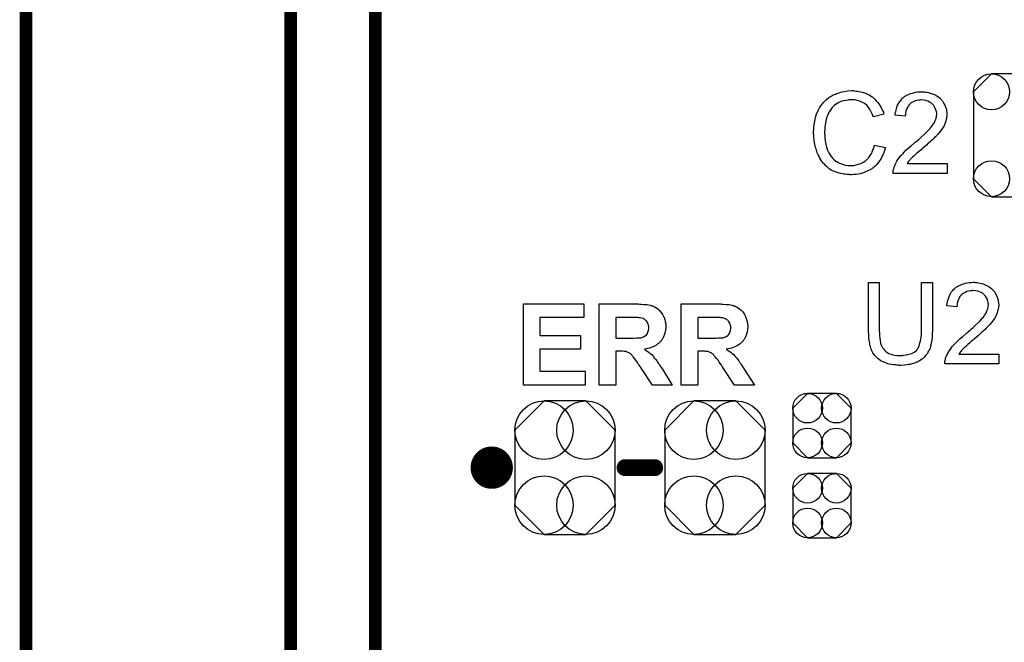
# Model space of a CAD drawing. Extents: x -0.07 to 0.95, y -0.15 to 2.1.
# Tile 12 of 15: x -0.05 to 0.41, y 1.24 to 1.54. Entities that reach past the tile are written whole.
import ezdxf

# ---------------------------------------------------------------- set-up
doc = ezdxf.new("R2010")
doc.units = 0
doc.layers.get('0').update_dxf_attribs({"linetype": 'CONTINUOUS'})
for name, color, linetype in [('gko', 6, 'CONTINUOUS'), ('gto', 2, 'CONTINUOUS'), ('gts', 1, 'CONTINUOUS')]:
    doc.layers.add(name, color=color, linetype=linetype)

# ---------------------------------------------------------------- blocks, each defined once
blk = doc.blocks.new('D11')
at = {"const_width": 0.005}
blk.add_lwpolyline([(-0.0025, 0, 1), (0.0025, 0, 1)], format="xyb", close=True, dxfattribs=at)
blk = doc.blocks.new('D14')
at = {"const_width": 0.004}
blk.add_lwpolyline([(-0.002, 0, 1), (0.002, 0, 1)], format="xyb", close=True, dxfattribs=at)
blk = doc.blocks.new('D97')
blk.add_lwpolyline([(-0.0237, 0.0177), (-0.0237, -0.0177), (-0.0099, -0.0315), (0.0099, -0.0315), (0.0237, -0.0177), (0.0237, 0.0177), (0.0099, 0.0315), (-0.0099, 0.0315)], close=True)
for centre in [(-0.0099, 0.0177), (0.0099, 0.0177), (-0.0099, -0.0177), (0.0099, -0.0177)]:
    blk.add_circle(centre, 0.0138)
blk = doc.blocks.new('D98')
blk.add_lwpolyline([(0.0068, 0.0152), (-0.0068, 0.0152), (-0.0138, 0.0082), (-0.0138, -0.0082), (-0.0068, -0.0152), (0.0068, -0.0152), (0.0138, -0.0082), (0.0138, 0.0082)], close=True)
for centre in [(-0.0068, 0.0082), (0.0068, 0.0082), (-0.0068, -0.0082), (0.0068, -0.0082)]:
    blk.add_circle(centre, 0.007)
blk = doc.blocks.new('D103')
blk.add_lwpolyline([(0.019, -0.0205), (0.019, 0.0205), (0.0105, 0.029), (-0.0105, 0.029), (-0.019, 0.0205), (-0.019, -0.0205), (-0.0105, -0.029), (0.0105, -0.029)], close=True)
for centre in [(-0.0105, 0.0205), (0.0105, 0.0205), (-0.0105, -0.0205), (0.0105, -0.0205)]:
    blk.add_circle(centre, 0.0085)

msp = doc.modelspace()

# ---------------------------------------------------------------- linework, layer by layer
at = {"layer": 'gko', "color": 6, "const_width": 0.006}
for points in [[(0.075, 0.9764), (0.075, 2.1)], [(0.115, 1), (0.115, 2.055)], [(-0.05, -0.15), (-0.05, 2.01)]]:
    msp.add_lwpolyline(points, dxfattribs=at)
at = {"layer": 'gto', "color": 2}
for points in [[(0.341, 1.505), (0.3415, 1.505), (0.3421, 1.5049), (0.3428, 1.5049), (0.3435, 1.5047), (0.345, 1.5044), (0.3466, 1.5039), (0.3475, 1.5035), (0.3483, 1.5031), (0.349, 1.5026), (0.3498, 1.5021), (0.3499, 1.5021), (0.35, 1.502), (0.3502, 1.5019), (0.3505, 1.5016), (0.3507, 1.5013), (0.3511, 1.5009), (0.3515, 1.5005), (0.352, 1.5), (0.3524, 1.4995), (0.3529, 1.4988), (0.3534, 1.4981), (0.3538, 1.4974), (0.3542, 1.4966), (0.3546, 1.4957), (0.355, 1.4949), (0.3553, 1.4939), (0.3503, 1.4927), (0.3503, 1.4928), (0.3503, 1.4929), (0.3501, 1.4931), (0.35, 1.4934), (0.3499, 1.4937), (0.3498, 1.4941), (0.3493, 1.495), (0.3488, 1.496), (0.3481, 1.497), (0.3473, 1.498), (0.3464, 1.4988), (0.3463, 1.4989), (0.3459, 1.4991), (0.3454, 1.4994), (0.3446, 1.4998), (0.3437, 1.5001), (0.3426, 1.5005), (0.3414, 1.5007), (0.34, 1.5007), (0.3395, 1.5007), (0.3393, 1.5007), (0.3389, 1.5007), (0.3384, 1.5006), (0.3374, 1.5005), (0.3362, 1.5002), (0.335, 1.4999), (0.3337, 1.4993), (0.3325, 1.4986), (0.3325, 1.4986), (0.3324, 1.4985), (0.332, 1.4982), (0.3315, 1.4977), (0.3309, 1.4971), (0.3302, 1.4962), (0.3295, 1.4953), (0.3289, 1.4941), (0.3284, 1.4929), (0.3284, 1.4928), (0.3283, 1.4927), (0.3283, 1.4925), (0.3282, 1.4923), (0.3281, 1.4919), (0.328, 1.4915), (0.3278, 1.4906), (0.3276, 1.4895), (0.3274, 1.4883), (0.3273, 1.4869), (0.3272, 1.4855), (0.3272, 1.4854), (0.3272, 1.4853), (0.3272, 1.485), (0.3272, 1.4846), (0.3273, 1.4843), (0.3273, 1.4838), (0.3273, 1.4832), (0.3274, 1.4826), (0.3275, 1.4813), (0.3278, 1.4798), (0.3282, 1.4784), (0.3286, 1.4769), (0.3286, 1.4769), (0.3287, 1.4768), (0.3288, 1.4766), (0.3289, 1.4763), (0.3292, 1.4757), (0.3297, 1.4749), (0.3303, 1.474), (0.3311, 1.473), (0.332, 1.4722), (0.333, 1.4714), (0.3331, 1.4714), (0.3332, 1.4714), (0.3334, 1.4713), (0.3336, 1.4712), (0.3339, 1.4711), (0.3342, 1.4709), (0.335, 1.4706), (0.336, 1.4702), (0.3371, 1.4699), (0.3383, 1.4697), (0.3396, 1.4697), (0.34, 1.4697), (0.3403, 1.4697), (0.3407, 1.4697), (0.3411, 1.4698), (0.3421, 1.47), (0.3433, 1.4703), (0.3444, 1.4707), (0.3456, 1.4713), (0.3463, 1.4717), (0.3468, 1.4721), (0.3469, 1.4722), (0.3469, 1.4722), (0.3471, 1.4724), (0.3473, 1.4725), (0.3475, 1.4728), (0.3478, 1.4732), (0.3481, 1.4735), (0.3484, 1.4739), (0.3488, 1.4744), (0.3491, 1.475), (0.3495, 1.4755), (0.3498, 1.4762), (0.3501, 1.4769), (0.3504, 1.4777), (0.3506, 1.4785), (0.3509, 1.4794), (0.356, 1.4782), (0.356, 1.4781), (0.3559, 1.4779), (0.3558, 1.4775), (0.3556, 1.4771), (0.3555, 1.4766), (0.3552, 1.476), (0.355, 1.4753), (0.3546, 1.4746), (0.3539, 1.473), (0.3529, 1.4715), (0.3522, 1.4707), (0.3516, 1.4699), (0.351, 1.4693), (0.3502, 1.4686), (0.3501, 1.4686), (0.35, 1.4684), (0.3498, 1.4683), (0.3495, 1.4681), (0.349, 1.4678), (0.3486, 1.4676), (0.348, 1.4673), (0.3474, 1.467), (0.3466, 1.4667), (0.3459, 1.4664), (0.345, 1.4661), (0.3441, 1.4658), (0.3432, 1.4656), (0.3422, 1.4655), (0.3411, 1.4654), (0.34, 1.4653), (0.3394, 1.4653), (0.339, 1.4654), (0.3385, 1.4654), (0.3379, 1.4654), (0.3372, 1.4656), (0.3364, 1.4657), (0.3348, 1.4659), (0.3332, 1.4664), (0.3315, 1.467), (0.3307, 1.4674), (0.3299, 1.4678), (0.3299, 1.4679), (0.3298, 1.4679), (0.3295, 1.4681), (0.3293, 1.4683), (0.329, 1.4686), (0.3286, 1.4689), (0.3282, 1.4693), (0.3277, 1.4697), (0.3273, 1.4702), (0.3268, 1.4707), (0.3258, 1.472), (0.3248, 1.4735), (0.324, 1.4752), (0.324, 1.4752), (0.3239, 1.4754), (0.3238, 1.4757), (0.3237, 1.476), (0.3236, 1.4764), (0.3234, 1.477), (0.3232, 1.4776), (0.323, 1.4783), (0.3228, 1.479), (0.3226, 1.4798), (0.3223, 1.4815), (0.3221, 1.4835), (0.322, 1.4855), (0.322, 1.4855), (0.322, 1.4858), (0.322, 1.4861), (0.3221, 1.4865), (0.3221, 1.487), (0.3221, 1.4876), (0.3222, 1.4883), (0.3223, 1.489), (0.3226, 1.4906), (0.3229, 1.4924), (0.3235, 1.4942), (0.3243, 1.4959), (0.3243, 1.496), (0.3244, 1.4961), (0.3245, 1.4964), (0.3247, 1.4966), (0.3249, 1.497), (0.3252, 1.4975), (0.3259, 1.4985), (0.3269, 1.4996), (0.328, 1.5007), (0.3293, 1.5018), (0.3308, 1.5027), (0.3308, 1.5028), (0.331, 1.5029), (0.3312, 1.503), (0.3315, 1.5031), (0.3319, 1.5033), (0.3324, 1.5035), (0.3329, 1.5037), (0.3335, 1.5039), (0.3342, 1.5041), (0.3349, 1.5044), (0.3365, 1.5047), (0.3383, 1.505), (0.3401, 1.5051), (0.3406, 1.5051), (0.341, 1.505)], [(0.3739, 1.5045), (0.3744, 1.5045), (0.3749, 1.5044), (0.3756, 1.5043), (0.3762, 1.5042), (0.3776, 1.5038), (0.3791, 1.5032), (0.3798, 1.5029), (0.3805, 1.5025), (0.3812, 1.502), (0.3818, 1.5015), (0.3818, 1.5014), (0.3819, 1.5014), (0.3821, 1.5011), (0.3823, 1.5009), (0.3826, 1.5006), (0.3828, 1.5002), (0.3831, 1.4999), (0.3834, 1.4994), (0.384, 1.4983), (0.3845, 1.497), (0.3848, 1.4963), (0.3849, 1.4955), (0.385, 1.4947), (0.385, 1.4939), (0.385, 1.4938), (0.385, 1.4935), (0.385, 1.4931), (0.3849, 1.4925), (0.3848, 1.4918), (0.3846, 1.491), (0.3844, 1.4902), (0.384, 1.4894), (0.384, 1.4893), (0.3839, 1.489), (0.3837, 1.4885), (0.3833, 1.4879), (0.3829, 1.4873), (0.3823, 1.4864), (0.3817, 1.4856), (0.3809, 1.4846), (0.3808, 1.4845), (0.3805, 1.4842), (0.3802, 1.4839), (0.3799, 1.4836), (0.3796, 1.4833), (0.3792, 1.4829), (0.3787, 1.4824), (0.3782, 1.4819), (0.3776, 1.4814), (0.3769, 1.4808), (0.3762, 1.4802), (0.3754, 1.4794), (0.3746, 1.4787), (0.3737, 1.4779), (0.3736, 1.4779), (0.3735, 1.4778), (0.3733, 1.4776), (0.373, 1.4774), (0.3727, 1.477), (0.3723, 1.4767), (0.3714, 1.476), (0.3705, 1.4752), (0.3696, 1.4743), (0.3688, 1.4736), (0.3685, 1.4733), (0.3682, 1.473), (0.3681, 1.473), (0.368, 1.4728), (0.3677, 1.4726), (0.3675, 1.4723), (0.3672, 1.4719), (0.3668, 1.4715), (0.3662, 1.4706), (0.3851, 1.4706), (0.3851, 1.466), (0.3596, 1.466), (0.3596, 1.4661), (0.3596, 1.4663), (0.3596, 1.4666), (0.3597, 1.4671), (0.3597, 1.4676), (0.3599, 1.4681), (0.36, 1.4687), (0.3602, 1.4693), (0.3602, 1.4693), (0.3602, 1.4694), (0.3604, 1.4697), (0.3606, 1.4702), (0.3609, 1.4709), (0.3613, 1.4717), (0.3619, 1.4725), (0.3625, 1.4734), (0.3633, 1.4744), (0.3633, 1.4744), (0.3634, 1.4745), (0.3637, 1.4748), (0.3642, 1.4753), (0.3649, 1.476), (0.3657, 1.4769), (0.3668, 1.4779), (0.3681, 1.479), (0.3695, 1.4802), (0.3695, 1.4802), (0.3697, 1.4804), (0.3701, 1.4807), (0.3705, 1.481), (0.371, 1.4814), (0.3716, 1.4819), (0.3722, 1.4825), (0.3729, 1.4831), (0.3743, 1.4844), (0.3757, 1.4858), (0.3763, 1.4864), (0.3769, 1.4871), (0.3775, 1.4877), (0.3779, 1.4883), (0.3779, 1.4884), (0.3781, 1.4884), (0.3782, 1.4886), (0.3783, 1.4888), (0.3787, 1.4894), (0.3791, 1.4901), (0.3795, 1.491), (0.3799, 1.492), (0.3801, 1.493), (0.3802, 1.494), (0.3802, 1.4941), (0.3802, 1.4941), (0.3802, 1.4945), (0.3801, 1.495), (0.3799, 1.4956), (0.3797, 1.4964), (0.3793, 1.4972), (0.3788, 1.498), (0.3782, 1.4987), (0.3781, 1.4989), (0.3778, 1.4991), (0.3774, 1.4994), (0.3768, 1.4997), (0.376, 1.5001), (0.3751, 1.5004), (0.3741, 1.5006), (0.3729, 1.5007), (0.3726, 1.5007), (0.3723, 1.5006), (0.3717, 1.5006), (0.3709, 1.5004), (0.3701, 1.5002), (0.3691, 1.4998), (0.3682, 1.4993), (0.3674, 1.4986), (0.3673, 1.4985), (0.3671, 1.4982), (0.3667, 1.4978), (0.3664, 1.4971), (0.366, 1.4964), (0.3657, 1.4954), (0.3655, 1.4942), (0.3653, 1.493), (0.3605, 1.4935), (0.3605, 1.4935), (0.3606, 1.4937), (0.3606, 1.494), (0.3606, 1.4944), (0.3607, 1.4948), (0.3609, 1.4953), (0.361, 1.4959), (0.3612, 1.4965), (0.3616, 1.4979), (0.3623, 1.4992), (0.3627, 1.4999), (0.3632, 1.5005), (0.3637, 1.5011), (0.3642, 1.5017), (0.3643, 1.5017), (0.3644, 1.5018), (0.3646, 1.502), (0.3648, 1.5021), (0.3652, 1.5024), (0.3656, 1.5026), (0.366, 1.5029), (0.3666, 1.5031), (0.3672, 1.5034), (0.3678, 1.5037), (0.3686, 1.5039), (0.3693, 1.5041), (0.3702, 1.5043), (0.3711, 1.5045), (0.372, 1.5045), (0.373, 1.5046), (0.3736, 1.5046), (0.3739, 1.5045)], [(0.3782, 1.3922), (0.3782, 1.3922), (0.3782, 1.3919), (0.3782, 1.3917), (0.3782, 1.3913), (0.3781, 1.3908), (0.3781, 1.3902), (0.3781, 1.3895), (0.378, 1.3889), (0.3779, 1.3874), (0.3776, 1.3858), (0.3773, 1.3843), (0.3771, 1.3836), (0.3769, 1.3829), (0.3769, 1.3829), (0.3768, 1.3828), (0.3767, 1.3826), (0.3766, 1.3824), (0.3762, 1.3818), (0.3758, 1.381), (0.3751, 1.3801), (0.3743, 1.3792), (0.3733, 1.3783), (0.3721, 1.3774), (0.372, 1.3774), (0.3719, 1.3773), (0.3718, 1.3773), (0.3715, 1.3771), (0.3711, 1.3769), (0.3707, 1.3768), (0.3703, 1.3766), (0.3697, 1.3764), (0.3691, 1.3762), (0.3684, 1.376), (0.3677, 1.3758), (0.3669, 1.3757), (0.366, 1.3756), (0.3651, 1.3754), (0.3632, 1.3753), (0.3627, 1.3753), (0.3623, 1.3754), (0.3618, 1.3754), (0.3613, 1.3754), (0.3607, 1.3755), (0.36, 1.3756), (0.3587, 1.3758), (0.3572, 1.3761), (0.3557, 1.3766), (0.3543, 1.3772), (0.3543, 1.3772), (0.3542, 1.3773), (0.354, 1.3774), (0.3538, 1.3775), (0.3532, 1.3779), (0.3524, 1.3786), (0.3516, 1.3793), (0.3508, 1.3802), (0.3501, 1.3813), (0.3494, 1.3825), (0.3494, 1.3826), (0.3494, 1.3827), (0.3493, 1.3829), (0.3492, 1.3832), (0.3491, 1.3835), (0.349, 1.384), (0.3488, 1.3845), (0.3487, 1.3851), (0.3486, 1.3858), (0.3484, 1.3865), (0.3483, 1.3873), (0.3482, 1.3881), (0.3481, 1.389), (0.3481, 1.39), (0.348, 1.3911), (0.348, 1.3922), (0.348, 1.4144), (0.3531, 1.4144), (0.3531, 1.3922), (0.3531, 1.3922), (0.3531, 1.392), (0.3531, 1.3917), (0.3531, 1.3914), (0.3532, 1.391), (0.3532, 1.3905), (0.3532, 1.3894), (0.3533, 1.3882), (0.3535, 1.387), (0.3537, 1.3858), (0.3538, 1.3853), (0.354, 1.3848), (0.3541, 1.3847), (0.3542, 1.3844), (0.3544, 1.384), (0.3548, 1.3835), (0.3552, 1.3829), (0.3557, 1.3823), (0.3564, 1.3817), (0.3572, 1.3812), (0.3573, 1.3812), (0.3575, 1.381), (0.358, 1.3808), (0.3587, 1.3806), (0.3595, 1.3803), (0.3605, 1.3802), (0.3615, 1.38), (0.3627, 1.3799), (0.3633, 1.3799), (0.3636, 1.38), (0.3641, 1.38), (0.3646, 1.3801), (0.3658, 1.3803), (0.3671, 1.3806), (0.3684, 1.381), (0.3696, 1.3816), (0.3702, 1.382), (0.3707, 1.3824), (0.3708, 1.3825), (0.3708, 1.3825), (0.3709, 1.3827), (0.3711, 1.3829), (0.3713, 1.3833), (0.3715, 1.3836), (0.3717, 1.3841), (0.3719, 1.3846), (0.3721, 1.3852), (0.3723, 1.3859), (0.3725, 1.3868), (0.3727, 1.3877), (0.3729, 1.3887), (0.373, 1.3897), (0.3731, 1.3909), (0.3731, 1.3922), (0.3731, 1.4144), (0.3782, 1.4144), (0.3782, 1.3922)], [(0.3984, 1.4145), (0.3988, 1.4145), (0.3994, 1.4144), (0.4, 1.4143), (0.4006, 1.4142), (0.4021, 1.4138), (0.4035, 1.4132), (0.4042, 1.4129), (0.4049, 1.4125), (0.4056, 1.412), (0.4062, 1.4115), (0.4063, 1.4114), (0.4064, 1.4114), (0.4065, 1.4111), (0.4067, 1.4109), (0.407, 1.4106), (0.4073, 1.4102), (0.4076, 1.4099), (0.4079, 1.4094), (0.4084, 1.4083), (0.409, 1.407), (0.4092, 1.4063), (0.4093, 1.4055), (0.4094, 1.4047), (0.4095, 1.4039), (0.4095, 1.4038), (0.4095, 1.4035), (0.4094, 1.4031), (0.4094, 1.4025), (0.4093, 1.4018), (0.409, 1.401), (0.4088, 1.4002), (0.4085, 1.3994), (0.4084, 1.3993), (0.4083, 1.399), (0.4081, 1.3985), (0.4078, 1.3979), (0.4073, 1.3973), (0.4068, 1.3964), (0.4061, 1.3956), (0.4053, 1.3946), (0.4052, 1.3945), (0.4049, 1.3942), (0.4047, 1.3939), (0.4044, 1.3936), (0.4041, 1.3933), (0.4036, 1.3929), (0.4032, 1.3924), (0.4026, 1.3919), (0.4021, 1.3914), (0.4014, 1.3908), (0.4007, 1.3902), (0.3999, 1.3894), (0.399, 1.3887), (0.3981, 1.3879), (0.3981, 1.3879), (0.3979, 1.3878), (0.3977, 1.3876), (0.3975, 1.3874), (0.3971, 1.387), (0.3967, 1.3867), (0.3958, 1.386), (0.3949, 1.3852), (0.394, 1.3843), (0.3932, 1.3836), (0.3929, 1.3833), (0.3926, 1.383), (0.3926, 1.383), (0.3924, 1.3828), (0.3922, 1.3826), (0.3919, 1.3823), (0.3916, 1.3819), (0.3913, 1.3815), (0.3906, 1.3806), (0.4096, 1.3806), (0.4096, 1.376), (0.3841, 1.376), (0.3841, 1.3761), (0.3841, 1.3763), (0.3841, 1.3766), (0.3841, 1.3771), (0.3842, 1.3776), (0.3843, 1.3781), (0.3844, 1.3787), (0.3846, 1.3793), (0.3846, 1.3793), (0.3847, 1.3794), (0.3848, 1.3797), (0.385, 1.3802), (0.3854, 1.3809), (0.3858, 1.3817), (0.3864, 1.3825), (0.387, 1.3834), (0.3877, 1.3844), (0.3877, 1.3844), (0.3878, 1.3845), (0.3881, 1.3848), (0.3886, 1.3853), (0.3893, 1.386), (0.3902, 1.3869), (0.3912, 1.3879), (0.3925, 1.389), (0.3939, 1.3902), (0.394, 1.3902), (0.3942, 1.3904), (0.3945, 1.3907), (0.3949, 1.391), (0.3954, 1.3914), (0.396, 1.3919), (0.3966, 1.3925), (0.3973, 1.3931), (0.3987, 1.3944), (0.4001, 1.3958), (0.4008, 1.3964), (0.4014, 1.3971), (0.4019, 1.3977), (0.4024, 1.3983), (0.4024, 1.3984), (0.4025, 1.3984), (0.4026, 1.3986), (0.4027, 1.3988), (0.4031, 1.3994), (0.4036, 1.4001), (0.4039, 1.401), (0.4043, 1.402), (0.4046, 1.403), (0.4047, 1.404), (0.4047, 1.4041), (0.4047, 1.4041), (0.4046, 1.4045), (0.4046, 1.405), (0.4044, 1.4056), (0.4042, 1.4064), (0.4038, 1.4072), (0.4033, 1.408), (0.4026, 1.4087), (0.4025, 1.4089), (0.4022, 1.4091), (0.4018, 1.4094), (0.4012, 1.4097), (0.4004, 1.4101), (0.3996, 1.4104), (0.3985, 1.4106), (0.3973, 1.4107), (0.397, 1.4107), (0.3968, 1.4106), (0.3961, 1.4106), (0.3953, 1.4104), (0.3945, 1.4102), (0.3936, 1.4098), (0.3927, 1.4093), (0.3918, 1.4086), (0.3917, 1.4085), (0.3915, 1.4082), (0.3912, 1.4078), (0.3908, 1.4071), (0.3905, 1.4064), (0.3901, 1.4054), (0.3899, 1.4042), (0.3898, 1.403), (0.385, 1.4035), (0.385, 1.4035), (0.385, 1.4037), (0.385, 1.404), (0.3851, 1.4044), (0.3852, 1.4048), (0.3853, 1.4053), (0.3855, 1.4059), (0.3856, 1.4065), (0.3861, 1.4079), (0.3867, 1.4092), (0.3871, 1.4099), (0.3876, 1.4105), (0.3881, 1.4111), (0.3887, 1.4117), (0.3887, 1.4117), (0.3888, 1.4118), (0.389, 1.412), (0.3893, 1.4121), (0.3896, 1.4124), (0.39, 1.4126), (0.3905, 1.4129), (0.391, 1.4131), (0.3916, 1.4134), (0.3923, 1.4137), (0.393, 1.4139), (0.3938, 1.4141), (0.3946, 1.4143), (0.3955, 1.4145), (0.3965, 1.4145), (0.3975, 1.4146), (0.398, 1.4146), (0.3984, 1.4145)], [(0.2135, 1.3979), (0.1928, 1.3979), (0.1928, 1.3894), (0.212, 1.3894), (0.212, 1.3829), (0.1928, 1.3829), (0.1928, 1.3725), (0.2142, 1.3725), (0.2142, 1.366), (0.185, 1.366), (0.185, 1.4044), (0.2135, 1.4044), (0.2135, 1.3979)], [(0.2386, 1.4044), (0.2392, 1.4044), (0.2398, 1.4043), (0.2406, 1.4043), (0.242, 1.4041), (0.2435, 1.404), (0.2449, 1.4037), (0.2455, 1.4035), (0.2461, 1.4034), (0.2461, 1.4034), (0.2462, 1.4033), (0.2465, 1.4031), (0.247, 1.4029), (0.2477, 1.4025), (0.2484, 1.402), (0.2491, 1.4014), (0.2498, 1.4006), (0.2505, 1.3996), (0.2505, 1.3996), (0.2505, 1.3995), (0.2507, 1.3994), (0.2508, 1.3992), (0.251, 1.3986), (0.2514, 1.3979), (0.2517, 1.397), (0.2519, 1.396), (0.2522, 1.3949), (0.2522, 1.3936), (0.2522, 1.3936), (0.2522, 1.3935), (0.2522, 1.3932), (0.2522, 1.3929), (0.2522, 1.3925), (0.2521, 1.3921), (0.2519, 1.3911), (0.2516, 1.39), (0.2512, 1.3888), (0.2505, 1.3876), (0.2501, 1.387), (0.2497, 1.3865), (0.2496, 1.3864), (0.2495, 1.3864), (0.2494, 1.3862), (0.2492, 1.386), (0.2489, 1.3858), (0.2486, 1.3855), (0.2482, 1.3853), (0.2478, 1.385), (0.2473, 1.3846), (0.2467, 1.3844), (0.2461, 1.3841), (0.2454, 1.3838), (0.2446, 1.3835), (0.2438, 1.3833), (0.243, 1.3831), (0.2421, 1.3829), (0.2421, 1.3829), (0.2422, 1.3829), (0.2425, 1.3827), (0.2429, 1.3824), (0.2435, 1.382), (0.2442, 1.3815), (0.2448, 1.381), (0.2456, 1.3804), (0.2462, 1.3797), (0.2462, 1.3797), (0.2465, 1.3794), (0.2468, 1.3789), (0.2473, 1.3783), (0.248, 1.3774), (0.2483, 1.3769), (0.2487, 1.3763), (0.2492, 1.3757), (0.2496, 1.375), (0.2501, 1.3743), (0.2506, 1.3735), (0.2553, 1.366), (0.246, 1.366), (0.2404, 1.3743), (0.2404, 1.3744), (0.2403, 1.3745), (0.2402, 1.3748), (0.2399, 1.375), (0.2397, 1.3754), (0.2394, 1.3758), (0.2388, 1.3767), (0.2381, 1.3777), (0.2374, 1.3786), (0.2368, 1.3794), (0.2366, 1.3797), (0.2363, 1.38), (0.2363, 1.38), (0.2362, 1.3802), (0.2359, 1.3804), (0.2357, 1.3807), (0.2353, 1.3809), (0.2349, 1.3812), (0.2345, 1.3814), (0.234, 1.3816), (0.234, 1.3816), (0.2338, 1.3817), (0.2335, 1.3818), (0.2331, 1.3818), (0.2325, 1.3819), (0.2318, 1.382), (0.2311, 1.382), (0.2286, 1.382), (0.2286, 1.366), (0.2208, 1.366), (0.2208, 1.4044), (0.2381, 1.4044), (0.2386, 1.4044)], [(0.2774, 1.4044), (0.278, 1.4044), (0.2786, 1.4043), (0.2793, 1.4043), (0.2807, 1.4041), (0.2822, 1.404), (0.2836, 1.4037), (0.2842, 1.4035), (0.2848, 1.4034), (0.2848, 1.4034), (0.2849, 1.4033), (0.2852, 1.4031), (0.2857, 1.4029), (0.2864, 1.4025), (0.2871, 1.402), (0.2878, 1.4014), (0.2886, 1.4006), (0.2892, 1.3996), (0.2892, 1.3996), (0.2893, 1.3995), (0.2894, 1.3994), (0.2895, 1.3992), (0.2898, 1.3986), (0.2901, 1.3979), (0.2904, 1.397), (0.2907, 1.396), (0.2909, 1.3949), (0.291, 1.3936), (0.291, 1.3936), (0.291, 1.3935), (0.291, 1.3932), (0.2909, 1.3929), (0.2909, 1.3925), (0.2908, 1.3921), (0.2906, 1.3911), (0.2903, 1.39), (0.2899, 1.3888), (0.2892, 1.3876), (0.2888, 1.387), (0.2884, 1.3865), (0.2883, 1.3864), (0.2883, 1.3864), (0.2881, 1.3862), (0.2879, 1.386), (0.2877, 1.3858), (0.2873, 1.3855), (0.287, 1.3853), (0.2865, 1.385), (0.286, 1.3846), (0.2854, 1.3844), (0.2848, 1.3841), (0.2841, 1.3838), (0.2833, 1.3835), (0.2826, 1.3833), (0.2817, 1.3831), (0.2808, 1.3829), (0.2808, 1.3829), (0.2809, 1.3829), (0.2812, 1.3827), (0.2817, 1.3824), (0.2822, 1.382), (0.2829, 1.3815), (0.2836, 1.381), (0.2843, 1.3804), (0.2849, 1.3797), (0.285, 1.3797), (0.2852, 1.3794), (0.2856, 1.3789), (0.2861, 1.3783), (0.2867, 1.3774), (0.2871, 1.3769), (0.2875, 1.3763), (0.2879, 1.3757), (0.2883, 1.375), (0.2888, 1.3743), (0.2893, 1.3735), (0.2941, 1.366), (0.2847, 1.366), (0.2792, 1.3743), (0.2791, 1.3744), (0.2791, 1.3745), (0.2789, 1.3748), (0.2787, 1.375), (0.2785, 1.3754), (0.2782, 1.3758), (0.2776, 1.3767), (0.2769, 1.3777), (0.2762, 1.3786), (0.2756, 1.3794), (0.2753, 1.3797), (0.2751, 1.38), (0.275, 1.38), (0.2749, 1.3802), (0.2747, 1.3804), (0.2744, 1.3807), (0.274, 1.3809), (0.2736, 1.3812), (0.2732, 1.3814), (0.2727, 1.3816), (0.2727, 1.3816), (0.2725, 1.3817), (0.2722, 1.3818), (0.2718, 1.3818), (0.2712, 1.3819), (0.2706, 1.382), (0.2698, 1.382), (0.2673, 1.382), (0.2673, 1.366), (0.2595, 1.366), (0.2595, 1.4044), (0.2769, 1.4044), (0.2774, 1.4044)], [(0.2374, 1.3979), (0.2286, 1.3979), (0.2286, 1.3881), (0.2361, 1.3881), (0.2372, 1.3882), (0.2384, 1.3883), (0.2396, 1.3883), (0.2401, 1.3884), (0.2405, 1.3884), (0.2409, 1.3885), (0.2412, 1.3886), (0.2413, 1.3886), (0.2414, 1.3887), (0.2417, 1.3888), (0.242, 1.389), (0.2427, 1.3895), (0.2431, 1.3898), (0.2434, 1.3902), (0.2434, 1.3903), (0.2435, 1.3904), (0.2437, 1.3906), (0.2438, 1.391), (0.2439, 1.3914), (0.2441, 1.3919), (0.2442, 1.3925), (0.2442, 1.3931), (0.2442, 1.3932), (0.2442, 1.3934), (0.2442, 1.3937), (0.2441, 1.3942), (0.2439, 1.3947), (0.2438, 1.3952), (0.2435, 1.3957), (0.2432, 1.3962), (0.2431, 1.3962), (0.243, 1.3964), (0.2427, 1.3966), (0.2424, 1.3969), (0.242, 1.3971), (0.2415, 1.3974), (0.2409, 1.3976), (0.2402, 1.3977), (0.2402, 1.3977), (0.24, 1.3978), (0.2397, 1.3978), (0.2392, 1.3979), (0.2379, 1.3979), (0.2374, 1.3979)], [(0.2762, 1.3979), (0.2673, 1.3979), (0.2673, 1.3881), (0.2749, 1.3881), (0.276, 1.3882), (0.2771, 1.3883), (0.2783, 1.3883), (0.2788, 1.3884), (0.2792, 1.3884), (0.2797, 1.3885), (0.28, 1.3886), (0.28, 1.3886), (0.2802, 1.3887), (0.2805, 1.3888), (0.2807, 1.389), (0.2815, 1.3895), (0.2818, 1.3898), (0.2821, 1.3902), (0.2822, 1.3903), (0.2822, 1.3904), (0.2824, 1.3906), (0.2826, 1.391), (0.2827, 1.3914), (0.2828, 1.3919), (0.2829, 1.3925), (0.283, 1.3931), (0.283, 1.3932), (0.283, 1.3934), (0.2829, 1.3937), (0.2828, 1.3942), (0.2827, 1.3947), (0.2825, 1.3952), (0.2822, 1.3957), (0.2819, 1.3962), (0.2818, 1.3962), (0.2817, 1.3964), (0.2815, 1.3966), (0.2811, 1.3969), (0.2807, 1.3971), (0.2802, 1.3974), (0.2796, 1.3976), (0.279, 1.3977), (0.2789, 1.3977), (0.2787, 1.3978), (0.2784, 1.3978), (0.2779, 1.3979), (0.2767, 1.3979), (0.2762, 1.3979)]]:
    msp.add_lwpolyline(points, dxfattribs=at)
at = {"layer": 'gto', "color": 2, "const_width": 0.01}
for points in [[(0.175, 1.327, 1), (0.165, 1.327)], [(0.165, 1.327, 1), (0.175, 1.327)]]:
    msp.add_lwpolyline(points, format="xyb", dxfattribs=at)
at = {"layer": 'gto', "color": 2}
for points, const_width in [([(0.165, 1.327), (0.165, 1.327)], 0.01), ([(0.175, 1.327), (0.175, 1.327)], 0.01), ([(0.175, 1.327), (0.175, 1.327)], 0.01), ([(0.233, 1.327), (0.247, 1.327)], 0.008)]:
    msp.add_lwpolyline(points, dxfattribs=dict(at, const_width=const_width))

# ---------------------------------------------------------------- block references
at = {"layer": 'gto'}
for name, p in [('D11', (0.165, 1.327)), ('D11', (0.165, 1.327)), ('D11', (0.175, 1.327)), ('D11', (0.175, 1.327)), ('D11', (0.175, 1.327)), ('D11', (0.175, 1.327)), ('D14', (0.233, 1.327)), ('D14', (0.247, 1.327))]:
    msp.add_blockref(name, p, dxfattribs=at)
at = {"layer": 'gts'}
for name, p in [('D103', (0.4166, 1.484)), ('D97', (0.2046, 1.327)), ('D97', (0.2754, 1.327)), ('D98', (0.326, 1.3469)), ('D98', (0.326, 1.3091))]:
    msp.add_blockref(name, p, dxfattribs=at)

doc.saveas('drawing.dxf')
